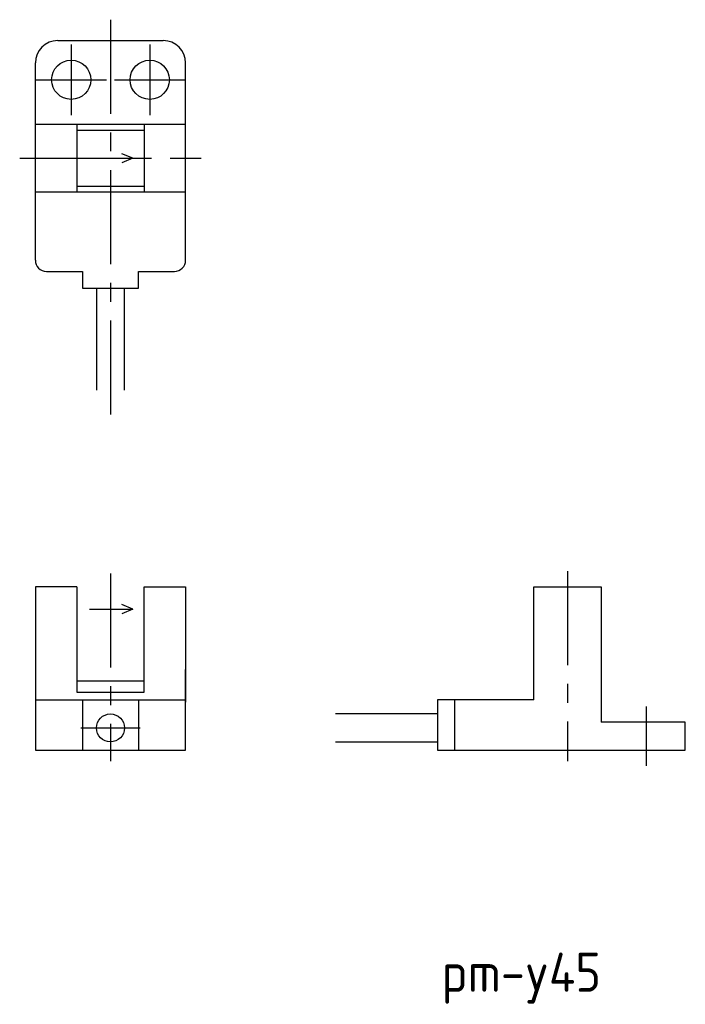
# Model space of a CAD drawing. Extents: x -158.2 to -98.8, y 448.7 to 536.6.
import ezdxf

# ---------------------------------------------------------------- set-up
doc = ezdxf.new("R2010")
doc.units = 0
doc.linetypes.add('CENTER', pattern=[13.421505, 8.388441, -1.677688, 1.677688, -1.677688])
doc.layers.get('0').update_dxf_attribs({"linetype": 'CONTINUOUS'})
doc.styles.get("Standard").update_dxf_attribs({"font": 'isocp.shx', "bigfont": 'extfont.shx'})

# ---------------------------------------------------------------- blocks, each defined once
blk = doc.blocks.new('*U4')
at = {"color": 2}
blk.add_text('pm-y45', height=3.5, dxfattribs=at).set_placement((-120.564, 449.849))

msp = doc.modelspace()

# ---------------------------------------------------------------- linework, layer by layer
at = {"color": 4, "linetype": 'CENTER'}
for p, q in [((-150.096, 536.602), (-150.096, 501.249)), ((-153.596, 534.387), (-153.596, 528.093)), ((-146.596, 534.387), (-146.596, 528.093)), ((-156.743, 531.24), (-150.449, 531.24)), ((-149.743, 531.24), (-143.449, 531.24)), ((-158.193, 524.24), (-141.999, 524.24)), ((-150.096, 487.176), (-150.096, 470.445)), ((-109.325, 487.395), (-109.325, 470.445)), ((-102.325, 475.295), (-102.325, 470.001)), ((-152.743, 473.398), (-147.449, 473.398))]:
    msp.add_line(p, q, dxfattribs=at)
at = {"color": 7, "linetype": 'CONTINUOUS'}
for p, q in [((-154.796, 534.74), (-145.396, 534.74)), ((-156.796, 515.14), (-156.796, 532.74)), ((-143.396, 515.14), (-143.396, 532.74)), ((-143.396, 527.24), (-156.796, 527.24)), ((-153.096, 527.24), (-153.096, 521.24)), ((-147.096, 527.24), (-147.096, 521.24)), ((-153.096, 526.74), (-147.096, 526.74)), ((-156.796, 521.24), (-143.396, 521.24)), ((-153.096, 521.74), (-147.096, 521.74)), ((-155.796, 514.14), (-152.596, 514.14)), ((-152.596, 514.14), (-152.596, 512.64)), ((-147.596, 512.64), (-147.596, 514.14)), ((-147.596, 514.14), (-144.396, 514.14)), ((-152.596, 512.64), (-147.596, 512.64)), ((-151.346, 512.64), (-151.346, 503.54)), ((-148.846, 503.54), (-148.846, 512.64)), ((-153.096, 485.998), (-156.796, 485.998)), ((-156.796, 485.998), (-156.796, 475.698)), ((-153.096, 485.998), (-153.096, 477.598)), ((-147.096, 477.598), (-147.096, 485.998)), ((-147.096, 485.998), (-143.396, 485.998)), ((-143.396, 485.998), (-143.396, 475.698)), ((-112.325, 475.898), (-112.325, 485.998)), ((-112.325, 485.998), (-106.325, 485.998)), ((-106.325, 485.998), (-106.325, 473.898)), ((-156.796, 478.598), (-156.796, 471.398)), ((-143.396, 471.398), (-143.396, 478.598)), ((-153.096, 477.598), (-147.096, 477.598)), ((-153.096, 477.598), (-153.096, 476.598)), ((-147.096, 476.598), (-147.096, 477.598)), ((-153.096, 476.598), (-147.096, 476.598)), ((-156.796, 475.898), (-143.396, 475.898)), ((-152.596, 475.898), (-152.596, 471.398)), ((-147.596, 475.898), (-147.596, 471.398)), ((-112.325, 475.898), (-120.925, 475.898)), ((-120.925, 475.898), (-120.925, 471.398)), ((-119.425, 475.898), (-119.425, 471.398)), ((-120.925, 474.648), (-130.025, 474.648)), ((-98.825, 473.898), (-106.325, 473.898)), ((-98.825, 471.398), (-98.825, 473.898)), ((-130.025, 472.148), (-120.925, 472.148)), ((-156.796, 471.398), (-143.396, 471.398)), ((-120.925, 471.398), (-98.825, 471.398))]:
    msp.add_line(p, q, dxfattribs=at)
at = {"color": 4, "linetype": 'CONTINUOUS'}
for p, q in [((-148.096, 524.24), (-149.096, 524.645)), ((-151.966, 524.24), (-148.096, 524.24)), ((-148.096, 524.24), (-149.096, 523.836)), ((-148.096, 483.998), (-149.096, 484.402)), ((-151.966, 483.998), (-148.096, 483.998)), ((-148.096, 483.998), (-149.096, 483.594))]:
    msp.add_line(p, q, dxfattribs=at)
at = {"color": 7, "linetype": 'CONTINUOUS'}
for centre, radius in [((-153.596, 531.24), 1.75), ((-146.596, 531.24), 1.75), ((-150.096, 473.398), 1.25)]:
    msp.add_circle(centre, radius, dxfattribs=at)
for centre, radius, start, end in [((-154.796, 532.74), 2, 90, 180), ((-145.396, 532.74), 2, 0, 90), ((-155.796, 515.14), 1, 180, 270), ((-144.396, 515.14), 1, 270, 0)]:
    msp.add_arc(centre, radius, start, end, dxfattribs=at)

# ---------------------------------------------------------------- block references
msp.add_blockref('*U4', (0, 0))

doc.saveas('drawing.dxf')
